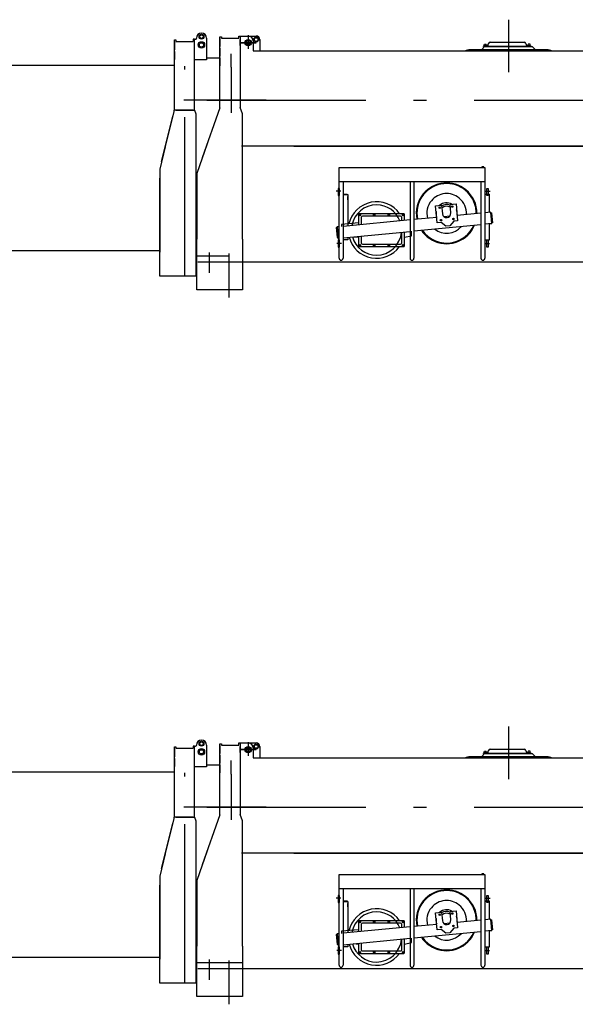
# Model space of a CAD drawing. Extents: x 5451 to 56925, y 6403 to 40956.
# Tile 4 of 10: x 41190 to 45124, y 11659 to 18623. Entities that reach past the tile are written whole.
import ezdxf

# ---------------------------------------------------------------- set-up
doc = ezdxf.new("R2010")
doc.units = 0
doc.header["$LTSCALE"] = 37.5
doc.linetypes.add('CENTER', pattern=[50.5, 30, -9, 2.5, -9])
for name, color, linetype in [('1', 7, 'CONTINUOUS'), ('11', 7, 'CONTINUOUS'), ('31', 7, 'CONTINUOUS'), ('611', 7, 'CONTINUOUS')]:
    doc.layers.add(name, color=color, linetype=linetype)

# ---------------------------------------------------------------- blocks, each defined once
blk = doc.blocks.new('*G9')
at = {"layer": '11', "color": 7, "linetype": 'CENTER'}
for p, q in [((44650, 13622.6), (44650, 13251.8)), ((42807.8, 13512.7), (42807.8, 13417.1)), ((42753.5, 13460), (42863.7, 13460)), ((42863.7, 13460), (42753.5, 13460)), ((42777.6, 13460), (42834.3, 13460)), ((42807.8, 13490.1), (42807.8, 13425)), ((42688, 13286.7), (42688, 13382)), ((42688, 13286.7), (42688, 12964.6)), ((42935.8, 13052.9), (42352.9, 13052.9)), ((42514.8, 13052.9), (56925.5, 13052.9)), ((42930.6, 13052.9), (43180.2, 13052.9)), ((43462.9, 12409.5), (43431, 12409.5)), ((44488.7, 12409.5), (44520.5, 12409.5)), ((43467.7, 12039.5), (43434.8, 12039.5)), ((44483.8, 12039.5), (44516.8, 12039.5)), ((42531, 11975), (42531, 11831.6)), ((42671, 11968.3), (42671, 11658.7))]:
    blk.add_line(p, q, dxfattribs=at)
at = {"layer": '11', "color": 7, "linetype": 'CONTINUOUS'}
for p, q in [((42606.6, 13471.9), (42606.6, 13501.3)), ((42606.6, 13501.3), (42618.6, 13501.3)), ((42606.6, 13501.3), (42618.6, 13501.3)), ((42606.6, 12999.4), (42606.6, 13501.3)), ((42606.6, 13488.6), (42606.6, 13432.6)), ((42618.6, 13501.3), (42618.6, 13491.9)), ((42618.6, 13491.9), (42740.6, 13491.9)), ((42627, 13491.9), (42740.6, 13491.9)), ((42740.6, 13506.9), (42750.6, 13506.9)), ((42740.6, 13506.9), (42750.6, 13506.9)), ((42740.6, 13491.9), (42740.6, 13506.9)), ((42749, 13506.9), (42759, 13506.9)), ((42749, 13506.9), (42759, 13506.9)), ((42750.6, 13506.9), (42750.6, 13471.9)), ((42750.6, 13506.9), (42864.4, 13506.9)), ((42750.6, 13506.9), (42750.6, 13001.7)), ((42759, 13507), (42809, 13507)), ((42844, 13472), (42844, 13401.9)), ((42889.4, 13481.9), (42889.4, 13401.9)), ((44506.4, 13442.7), (44509, 13453.9)), ((44521.6, 13463.9), (44761.6, 13463.9)), ((44774.3, 13453.9), (44776.9, 13442.7)), ((42606.6, 13420.6), (42606.6, 13364.6)), ((42844, 13401.9), (45736.6, 13401.9)), ((44350, 13406.9), (44368.7, 13411.9)), ((44350, 13401.9), (44350, 13406.9)), ((44950, 13401.9), (44350, 13401.9)), ((44368.7, 13411.9), (44461, 13411.9)), ((44461, 13411.9), (44481, 13431.9)), ((44461, 13411.9), (44839, 13411.9)), ((44472.6, 13434.9), (44492.1, 13434.9)), ((44472.6, 13431.9), (44472.6, 13434.9)), ((44472.6, 13434.9), (44810.6, 13434.9)), ((44810.6, 13431.9), (44472.6, 13431.9)), ((44496.6, 13438.9), (44476.6, 13438.9)), ((44476.6, 13438.9), (44476.6, 13436.9)), ((44476.6, 13436.9), (44496.6, 13436.9)), ((44476.6, 13436.9), (44496.6, 13436.9)), ((44476.6, 13434.9), (44476.6, 13436.9)), ((44496.6, 13434.9), (44476.6, 13434.9)), ((44481, 13431.9), (44819, 13431.9)), ((44492.1, 13434.9), (44496.6, 13434.9)), ((44496.6, 13436.9), (44496.6, 13438.9)), ((44496.6, 13436.9), (44496.6, 13434.9)), ((44786.6, 13436.9), (44786.6, 13438.9)), ((44786.6, 13438.9), (44806.6, 13438.9)), ((44806.6, 13436.9), (44786.6, 13436.9)), ((44806.6, 13436.9), (44786.6, 13436.9)), ((44786.6, 13436.9), (44786.6, 13434.9)), ((44786.6, 13434.9), (44806.6, 13434.9)), ((44786.6, 13434.9), (44791.1, 13434.9)), ((44791.1, 13434.9), (44810.6, 13434.9)), ((44806.6, 13438.9), (44806.6, 13436.9)), ((44806.6, 13434.9), (44806.6, 13436.9)), ((44810.6, 13434.9), (44810.6, 13431.9)), ((44819, 13431.9), (44839, 13411.9)), ((44839, 13411.9), (44931.3, 13411.9)), ((44931.3, 13411.9), (44950, 13406.9)), ((44950, 13406.9), (44950, 13401.9)), ((42606.6, 13352.9), (42606.6, 13296.8)), ((42606.7, 12999.4), (42482, 12644.5)), ((42608.8, 13005.9), (42608.8, 13005.9)), ((42608.8, 13005.9), (42608.8, 13005.9)), ((42608.8, 13005.9), (42608.8, 13005.9)), ((42768, 12955.9), (42750.6, 13001.7)), ((42768, 12955.9), (42750.6, 13001.7)), ((42768, 12836.8), (42768, 12955.9)), ((42768, 12836.8), (42768, 12955.9)), ((42768, 12540), (42768, 12836.8)), ((42517, 12744), (42443.6, 12535.1)), ((46480, 12726.9), (42759.6, 12726.9)), ((43131.6, 12726.9), (46480, 12726.9)), ((42768, 12540), (42768, 12651.4)), ((42443.6, 12535.1), (42443.6, 12069.6)), ((42768, 12529.9), (42768, 12540)), ((43451.4, 12476.5), (43451.4, 12576.1)), ((43451.4, 12573.1), (43451.4, 12576.1)), ((43451.4, 12576.1), (43465.4, 12576.1)), ((43465.4, 12576.1), (44483.4, 12576.1)), ((44462.3, 12581), (44462.3, 12576.5)), ((44462.3, 12576.5), (44476.6, 12576.5)), ((44462.9, 12576.1), (44462.9, 12576.5)), ((44475.9, 12576.1), (44462.9, 12576.1)), ((44475, 12581.8), (44463.8, 12581.8)), ((44465.3, 12581), (44465.3, 12576.5)), ((44473.5, 12581), (44473.5, 12576.5)), ((44475.9, 12576.5), (44475.9, 12576.1)), ((44476.6, 12576.5), (44476.6, 12581)), ((44483.4, 12576.1), (44483.4, 12573.1)), ((44483.4, 12573.1), (44483.4, 12476.5)), ((42768, 12069.6), (42768, 12529.9)), ((43451.4, 11935.4), (43451.4, 12526.1)), ((44483.4, 12476.5), (43451.4, 12476.5)), ((43479.4, 12476.5), (43479.4, 11935.4)), ((43953.4, 12476.5), (43953.4, 11935.4)), ((43981.4, 12476.5), (43981.4, 11935.4)), ((44455.4, 12476.5), (44455.4, 11935.4)), ((44483.4, 12526.1), (44483.4, 11935.4)), ((43454.8, 12429.1), (43444.8, 12429.1)), ((43444.8, 12429.1), (43444.8, 12379.1)), ((43454.8, 12379.1), (43454.8, 12429.1)), ((44496.8, 12379.1), (44496.8, 12429.1)), ((44496.8, 12429.1), (44506.8, 12429.1)), ((44506.8, 12429.1), (44506.8, 12379.1)), ((43444.8, 12379.1), (43454.8, 12379.1)), ((43479.4, 12389.5), (43509.5, 12389.5)), ((43509.5, 12385.5), (43479.4, 12385.5)), ((43479.6, 12385.5), (43512.4, 12385.5)), ((43509.5, 12389.5), (43509.5, 12385.5)), ((43512.4, 12385.5), (43512.4, 12164)), ((44483.4, 12389.5), (44513.5, 12389.5)), ((44516.4, 12385.5), (44483.4, 12385.5)), ((44513.5, 12385.5), (44483.4, 12385.5)), ((44506.8, 12379.1), (44496.8, 12379.1)), ((44513.5, 12389.5), (44513.5, 12385.5)), ((44516.4, 12259.7), (44516.4, 12385.5)), ((44134.6, 12305.7), (44177, 12309.8)), ((44146, 12186.3), (44134.6, 12305.7)), ((44177, 12309.8), (44182.6, 12250)), ((44236.7, 12315.5), (44279, 12319.5)), ((44242.4, 12255.7), (44236.7, 12315.5)), ((44279, 12319.5), (44290.4, 12200)), ((44525.4, 12260.6), (44483.4, 12256.6)), ((44525.4, 12260.6), (44516.4, 12259.7)), ((44533, 12181), (44525.4, 12260.6)), ((44532.6, 12185.3), (44525.8, 12256.6)), ((44525.8, 12256.6), (44529.8, 12256.6)), ((44529.8, 12256.6), (44536.6, 12185.3)), ((43953.4, 12206.1), (43479.4, 12160.9)), ((43592.4, 12243.8), (43597.4, 12246.7)), ((43592.4, 12238), (43592.4, 12243.8)), ((43597.4, 12235.1), (43592.4, 12238)), ((43597.4, 12246.7), (43602.4, 12243.8)), ((43602.4, 12238), (43597.4, 12235.1)), ((43602.4, 12243.8), (43602.4, 12238)), ((43606.4, 12221.9), (43606.4, 12173)), ((43886.4, 12231.9), (43616.4, 12231.9)), ((43695.1, 12243.8), (43700.1, 12246.7)), ((43695.1, 12243.8), (43700.1, 12246.7)), ((43695.1, 12238), (43695.1, 12243.8)), ((43695.1, 12238), (43695.1, 12243.8)), ((43700.1, 12235.1), (43695.1, 12238)), ((43700.1, 12235.1), (43695.1, 12238)), ((43700.1, 12246.7), (43705.1, 12243.8)), ((43700.1, 12246.7), (43705.1, 12243.8)), ((43705.1, 12238), (43700.1, 12235.1)), ((43705.1, 12238), (43700.1, 12235.1)), ((43705.1, 12243.8), (43705.1, 12238)), ((43705.1, 12243.8), (43705.1, 12238)), ((43797.7, 12243.8), (43802.7, 12246.7)), ((43797.7, 12243.8), (43802.7, 12246.7)), ((43797.7, 12238), (43797.7, 12243.8)), ((43797.7, 12238), (43797.7, 12243.8)), ((43802.7, 12235.1), (43797.7, 12238)), ((43802.7, 12235.1), (43797.7, 12238)), ((43802.7, 12246.7), (43807.7, 12243.8)), ((43802.7, 12246.7), (43807.7, 12243.8)), ((43807.7, 12238), (43802.7, 12235.1)), ((43807.7, 12238), (43802.7, 12235.1)), ((43807.7, 12243.8), (43807.7, 12238)), ((43807.7, 12243.8), (43807.7, 12238)), ((43896.4, 12200.6), (43896.4, 12221.9)), ((43900.4, 12243.8), (43905.4, 12246.7)), ((43900.4, 12238), (43900.4, 12243.8)), ((43905.4, 12235.1), (43900.4, 12238)), ((43905.4, 12246.7), (43910.4, 12243.8)), ((43910.4, 12238), (43905.4, 12235.1)), ((43910.4, 12243.8), (43910.4, 12238)), ((44142.4, 12224.1), (43981.4, 12208.7)), ((44173.4, 12188.9), (44146, 12186.3)), ((44206.1, 12161.9), (44173.4, 12188.9)), ((44234.9, 12232.9), (44194.3, 12229)), ((44263, 12197.4), (44236, 12164.7)), ((44290.4, 12200), (44263, 12197.4)), ((44455.4, 12253.9), (44286.8, 12237.8)), ((43433.6, 12152.5), (43437.2, 12156.8)), ((43437.6, 12152.9), (43433.6, 12152.5)), ((43440.4, 12081.2), (43433.6, 12152.5)), ((43433.6, 12152.5), (43437.6, 12152.5)), ((43451.4, 12158.2), (43437.2, 12156.8)), ((43437.2, 12156.8), (43444.8, 12077.2)), ((43437.2, 12156.8), (43437.6, 12152.9)), ((43588.4, 12184.9), (43469.4, 12174.9)), ((43469.4, 12174.9), (43469.4, 12159.9)), ((43479.4, 12080.5), (43953.4, 12125.7)), ((43896.4, 12045.9), (43896.4, 12120.3)), ((43981.4, 12128.4), (44455.4, 12173.6)), ((44236, 12164.7), (44206.1, 12161.9)), ((44533, 12181), (44483.4, 12176.2)), ((44516.4, 12179.4), (44533, 12181)), ((44516.4, 12065.1), (44516.4, 12179.4)), ((44536.6, 12185.3), (44532.6, 12185.3)), ((42443.6, 11712.9), (42443.6, 12069.6)), ((42768, 12069.6), (42768, 11712.9)), ((43444.4, 12081.2), (43440.4, 12081.2)), ((43444.8, 12077.2), (43440.4, 12080.8)), ((43440.4, 12080.8), (43444.4, 12080.8)), ((43444.4, 12080.8), (43444.8, 12077.2)), ((43444.8, 12077.2), (43451.4, 12077.2)), ((43454.8, 12064.5), (43444.8, 12064.5)), ((43444.8, 12064.5), (43444.8, 12014.5)), ((43454.8, 12014.5), (43454.8, 12064.5)), ((43512.4, 12065.1), (43479.4, 12065.1)), ((43512.4, 12083.7), (43512.4, 12065.1)), ((43555, 12087.7), (43588.4, 12084.9)), ((43606.4, 12092.6), (43606.4, 12045.9)), ((44483.4, 12065.1), (44516.4, 12065.1)), ((44496.8, 12014.5), (44496.8, 12064.5)), ((44496.8, 12064.5), (44506.8, 12064.5)), ((44506.8, 12064.5), (44506.8, 12014.5)), ((43444.8, 12014.5), (43454.8, 12014.5)), ((43592.4, 12029.8), (43597.4, 12032.7)), ((43592.4, 12024), (43592.4, 12029.8)), ((43597.4, 12021.1), (43592.4, 12024)), ((43597.4, 12032.7), (43602.4, 12029.8)), ((43602.4, 12024), (43597.4, 12021.1)), ((43602.4, 12029.8), (43602.4, 12024)), ((43616.4, 12035.9), (43886.4, 12035.9)), ((43695.1, 12029.8), (43700.1, 12032.7)), ((43695.1, 12024), (43695.1, 12029.8)), ((43700.1, 12021.1), (43695.1, 12024)), ((43700.1, 12032.7), (43705.1, 12029.8)), ((43705.1, 12024), (43700.1, 12021.1)), ((43705.1, 12029.8), (43705.1, 12024)), ((43797.7, 12029.8), (43802.7, 12032.7)), ((43797.7, 12024), (43797.7, 12029.8)), ((43802.7, 12021.1), (43797.7, 12024)), ((43802.7, 12032.7), (43807.7, 12029.8)), ((43807.7, 12024), (43802.7, 12021.1)), ((43807.7, 12029.8), (43807.7, 12024)), ((43900.4, 12029.8), (43905.4, 12032.7)), ((43900.4, 12024), (43900.4, 12029.8)), ((43905.4, 12021.1), (43900.4, 12024)), ((43905.4, 12032.7), (43910.4, 12029.8)), ((43910.4, 12024), (43905.4, 12021.1)), ((43910.4, 12029.8), (43910.4, 12024)), ((44506.8, 12014.5), (44496.8, 12014.5)), ((42452, 11910.9), (43121.6, 11910.9)), ((43121.6, 11910.9), (46103, 11910.9)), ((42759.6, 11712.9), (42443.6, 11712.9)), ((42768, 11712.9), (42452, 11712.9))]:
    blk.add_line(p, q, dxfattribs=at)
for centre, radius in [((42807.8, 13460), 22.5), ((42807.8, 13460), 15), ((42864.4, 13481.9), 17.5), ((42864.4, 13481.9), 12.7), ((44164.3, 12292.7), 5.22), ((44164.3, 12292.7), 4), ((44252.3, 12301.1), 5.22), ((44252.3, 12301.1), 4), ((43597.4, 12240.9), 5), ((43700.1, 12240.9), 5), ((43700.1, 12240.9), 5), ((43802.7, 12240.9), 5), ((43802.7, 12240.9), 5), ((43905.4, 12240.9), 5), ((44172.7, 12204.7), 5.22), ((44172.7, 12204.7), 4), ((44260.7, 12213.1), 5.22), ((44260.7, 12213.1), 4), ((43597.4, 12026.9), 5), ((43700.1, 12026.9), 5), ((43802.7, 12026.9), 5), ((43905.4, 12026.9), 5)]:
    blk.add_circle(centre, radius, dxfattribs=at)
for centre, radius, start, end in [((42809, 13472), 35, 0, 90), ((42864.4, 13481.9), 25, 0, 90.01225), ((44496.6, 13444.9), 10, -90, -13.09637), ((44521.6, 13450.9), 13, 90, 166.96051), ((44761.6, 13450.9), 13, 13.05919, 89.98354), ((44786.6, 13444.9), 10, -166.96245, -89.99966), ((44463.8, 12579.9), 1.88, 35.83647, 144.08989), ((44469.4, 12570.5), 11.3, 68.60976, 111.40665), ((44475, 12579.9), 1.88, 35.93926, 143.98723), ((44212.5, 12252.9), 210, 101.27003, -168.73152), ((44212.5, 12252.9), 210, 11.27254, 101.27229), ((44212.5, 12252.9), 140, 140.44547, -165.50989), ((44212.5, 12252.9), 140, 50.44566, 140.44653), ((44212.5, 12252.9), 140, -3.60208, 50.44717), ((43716.4, 12134.9), 177.5, 90, 169.64287), ((43716.4, 12134.9), 177.5, 21.25287, 90.00375), ((44212.5, 12252.9), 62.5, 66.76068, 124.14032), ((44212.5, 12252.9), 50, 58.57889, 132.32352), ((44202, 12250.8), 220.7, 0, 11.27043), ((43616.4, 12221.9), 10, 90, -179.97375), ((43886.4, 12221.9), 10, 0, 90.00874), ((44212.5, 12252.9), 30, -174.55373, 5.3761), ((43716.4, 12134.9), 177.5, -90, -4.82648), ((44212.5, 12252.9), 210, -145.4908, -78.72641), ((44212.5, 12252.9), 140, -127.77834, -41.32697), ((44212.5, 12252.9), 210, -78.72888, -23.62085), ((43716.4, 12134.9), 177.5, -164.28044, -90.00058), ((43616.4, 12045.9), 10, 180, -89.92566), ((43886.4, 12045.9), 10, -90, 0.02625), ((43465.4, 11935.4), 14, 180, 0), ((43967.4, 11935.4), 14, 180, 0), ((44469.4, 11935.4), 14, 180, 0)]:
    blk.add_arc(centre, radius, start, end, dxfattribs=at)
at = {"layer": '31', "color": 7, "linetype": 'CONTINUOUS'}
for p, q in [((43588.4, 12244.9), (43588.4, 12171.3)), ((43909.4, 12249.9), (43593.4, 12249.9)), ((43914.4, 12202.3), (43914.4, 12244.9)), ((43914.4, 12022.9), (43914.4, 12122)), ((43963.4, 12094.9), (43963.4, 12126.6)), ((43588.4, 12090.9), (43588.4, 12022.9)), ((43914.4, 12084.9), (43963.4, 12094.9)), ((43593.4, 12017.9), (43909.4, 12017.9))]:
    blk.add_line(p, q, dxfattribs=at)
for centre, radius, start, end in [((44212.5, 12252.9), 215, 50.44693, 140.44752), ((44212.5, 12252.9), 215, -0.42941, 50.4451), ((43716.4, 12134.9), 200, 35.10038, 167.18324), ((44212.5, 12252.9), 215, 140.44447, -168.67816), ((44212.5, 12252.9), 75, 58.58005, 132.31474), ((44212.6, 12252.9), 75, 170.60773, -159.70938), ((44212.5, 12252.9), 75, -9.40985, 20.29395), ((43593.4, 12244.9), 5, 90, -179.965), ((43909.4, 12244.9), 5, 0, 89.89512), ((44212.5, 12252.8), 215, -146.22853, -129.55173), ((44212.6, 12252.8), 214.9, -39.55762, -22.87769), ((43716.4, 12134.9), 200, -165.44632, -35.80286), ((44212.5, 12252.9), 215, -129.55273, -39.55273), ((43593.4, 12022.9), 5, 180, -89.88629), ((43909.4, 12022.9), 5, -90, -0.02621)]:
    blk.add_arc(centre, radius, start, end, dxfattribs=at)
at = {"layer": '611', "color": 7, "linetype": 'CONTINUOUS'}
for p, q in [((42750.6, 13439.3), (42750.6, 13482)), ((44478.6, 13438.9), (44478.6, 13447.9)), ((44479.6, 13448.9), (44493.6, 13448.9)), ((44494.6, 13447.9), (44494.6, 13438.9)), ((44788.6, 13447.9), (44788.6, 13438.9)), ((44803.6, 13448.9), (44789.6, 13448.9)), ((44804.6, 13438.9), (44804.6, 13447.9)), ((44494.6, 13438.9), (44478.6, 13438.9)), ((44788.6, 13438.9), (44804.6, 13438.9)), ((43512.9, 12371.4), (43512.4, 12371.4)), ((43512.4, 12349.1), (43512.9, 12349.1)), ((43512.9, 12349.1), (43512.9, 12371.4)), ((44516.4, 12349.1), (44516.9, 12349.1)), ((44516.9, 12349.1), (44516.9, 12371.4)), ((44516.9, 12371.4), (44516.9, 12371.4)), ((44516.4, 12078.7), (44516.9, 12078.7)), ((44516.9, 12078.7), (44516.9, 12101)), ((44516.9, 12101), (44516.9, 12101))]:
    blk.add_line(p, q, dxfattribs=at)
blk.add_arc((44803.6, 13447.9), 1, 0, 90.04367, dxfattribs=at)
blk = doc.blocks.new('*G18')
at = {"layer": '11', "color": 7, "linetype": 'CENTER'}
for p, q in [((44650, 18622.6), (44650, 18251.8)), ((42753.5, 18460), (42863.7, 18460)), ((42863.7, 18460), (42753.5, 18460)), ((42777.6, 18460), (42834.3, 18460)), ((42807.8, 18512.7), (42807.8, 18417.1)), ((42807.8, 18490.1), (42807.8, 18425)), ((42688, 18286.7), (42688, 18382)), ((42688, 18286.7), (42688, 17964.6)), ((42935.8, 18052.9), (42352.9, 18052.9)), ((42514.8, 18052.9), (56925.5, 18052.9)), ((42930.6, 18052.9), (43180.2, 18052.9)), ((43462.9, 17409.5), (43431, 17409.5)), ((44488.7, 17409.5), (44520.5, 17409.5)), ((43467.7, 17039.5), (43434.8, 17039.5)), ((44483.8, 17039.5), (44516.8, 17039.5)), ((42531, 16975), (42531, 16831.6)), ((42671, 16968.3), (42671, 16658.7))]:
    blk.add_line(p, q, dxfattribs=at)
at = {"layer": '11', "color": 7, "linetype": 'CONTINUOUS'}
for p, q in [((42606.6, 18471.9), (42606.6, 18501.3)), ((42606.6, 18501.3), (42618.6, 18501.3)), ((42606.6, 18501.3), (42618.6, 18501.3)), ((42606.6, 17999.4), (42606.6, 18501.3)), ((42606.6, 18488.6), (42606.6, 18432.6)), ((42618.6, 18501.3), (42618.6, 18491.9)), ((42618.6, 18491.9), (42740.6, 18491.9)), ((42627, 18491.9), (42740.6, 18491.9)), ((42740.6, 18506.9), (42750.6, 18506.9)), ((42740.6, 18506.9), (42750.6, 18506.9)), ((42740.6, 18491.9), (42740.6, 18506.9)), ((42749, 18506.9), (42759, 18506.9)), ((42749, 18506.9), (42759, 18506.9)), ((42750.6, 18506.9), (42750.6, 18471.9)), ((42750.6, 18506.9), (42864.4, 18506.9)), ((42750.6, 18506.9), (42750.6, 18001.7)), ((42759, 18507), (42809, 18507)), ((42844, 18472), (42844, 18401.9)), ((42889.4, 18481.9), (42889.4, 18401.9)), ((44521.6, 18463.9), (44761.6, 18463.9)), ((42606.6, 18420.6), (42606.6, 18364.6)), ((42844, 18401.9), (45736.6, 18401.9)), ((44350, 18406.9), (44368.7, 18411.9)), ((44350, 18401.9), (44350, 18406.9)), ((44950, 18401.9), (44350, 18401.9)), ((44368.7, 18411.9), (44461, 18411.9)), ((44461, 18411.9), (44481, 18431.9)), ((44461, 18411.9), (44839, 18411.9)), ((44472.6, 18434.9), (44492.1, 18434.9)), ((44472.6, 18431.9), (44472.6, 18434.9)), ((44472.6, 18434.9), (44810.6, 18434.9)), ((44810.6, 18431.9), (44472.6, 18431.9)), ((44496.6, 18438.9), (44476.6, 18438.9)), ((44476.6, 18438.9), (44476.6, 18436.9)), ((44476.6, 18436.9), (44496.6, 18436.9)), ((44476.6, 18436.9), (44496.6, 18436.9)), ((44476.6, 18434.9), (44476.6, 18436.9)), ((44496.6, 18434.9), (44476.6, 18434.9)), ((44481, 18431.9), (44819, 18431.9)), ((44492.1, 18434.9), (44496.6, 18434.9)), ((44496.6, 18436.9), (44496.6, 18438.9)), ((44496.6, 18436.9), (44496.6, 18434.9)), ((44506.4, 18442.7), (44509, 18453.9)), ((44774.3, 18453.9), (44776.9, 18442.7)), ((44786.6, 18436.9), (44786.6, 18438.9)), ((44786.6, 18438.9), (44806.6, 18438.9)), ((44806.6, 18436.9), (44786.6, 18436.9)), ((44806.6, 18436.9), (44786.6, 18436.9)), ((44786.6, 18436.9), (44786.6, 18434.9)), ((44786.6, 18434.9), (44806.6, 18434.9)), ((44786.6, 18434.9), (44791.1, 18434.9)), ((44791.1, 18434.9), (44810.6, 18434.9)), ((44806.6, 18438.9), (44806.6, 18436.9)), ((44806.6, 18434.9), (44806.6, 18436.9)), ((44810.6, 18434.9), (44810.6, 18431.9)), ((44819, 18431.9), (44839, 18411.9)), ((44839, 18411.9), (44931.3, 18411.9)), ((44931.3, 18411.9), (44950, 18406.9)), ((44950, 18406.9), (44950, 18401.9)), ((42606.6, 18352.9), (42606.6, 18296.8)), ((42606.7, 17999.4), (42482, 17644.5)), ((42608.8, 18005.9), (42608.8, 18005.9)), ((42608.8, 18005.9), (42608.8, 18005.9)), ((42608.8, 18005.9), (42608.8, 18005.9)), ((42768, 17955.9), (42750.6, 18001.7)), ((42768, 17955.9), (42750.6, 18001.7)), ((42768, 17836.8), (42768, 17955.9)), ((42768, 17836.8), (42768, 17955.9)), ((42768, 17540), (42768, 17836.8)), ((42517, 17744), (42443.6, 17535.1)), ((46480, 17726.9), (42759.6, 17726.9)), ((43131.6, 17726.9), (46480, 17726.9)), ((42768, 17540), (42768, 17651.4)), ((43451.4, 17476.5), (43451.4, 17576.1)), ((43451.4, 17573.1), (43451.4, 17576.1)), ((43451.4, 17576.1), (43465.4, 17576.1)), ((43465.4, 17576.1), (44483.4, 17576.1)), ((44462.3, 17581), (44462.3, 17576.5)), ((44462.3, 17576.5), (44476.6, 17576.5)), ((44462.9, 17576.1), (44462.9, 17576.5)), ((44475.9, 17576.1), (44462.9, 17576.1)), ((44475, 17581.8), (44463.8, 17581.8)), ((44465.3, 17581), (44465.3, 17576.5)), ((44473.5, 17581), (44473.5, 17576.5)), ((44475.9, 17576.5), (44475.9, 17576.1)), ((44476.6, 17576.5), (44476.6, 17581)), ((44483.4, 17576.1), (44483.4, 17573.1)), ((44483.4, 17573.1), (44483.4, 17476.5)), ((42443.6, 17535.1), (42443.6, 17069.6)), ((42768, 17529.9), (42768, 17540)), ((42768, 17069.6), (42768, 17529.9)), ((43451.4, 16935.4), (43451.4, 17526.1)), ((44483.4, 17526.1), (44483.4, 16935.4)), ((43454.8, 17429.1), (43444.8, 17429.1)), ((43444.8, 17429.1), (43444.8, 17379.1)), ((44483.4, 17476.5), (43451.4, 17476.5)), ((43454.8, 17379.1), (43454.8, 17429.1)), ((43479.4, 17476.5), (43479.4, 16935.4)), ((43953.4, 17476.5), (43953.4, 16935.4)), ((43981.4, 17476.5), (43981.4, 16935.4)), ((44455.4, 17476.5), (44455.4, 16935.4)), ((44496.8, 17379.1), (44496.8, 17429.1)), ((44496.8, 17429.1), (44506.8, 17429.1)), ((44506.8, 17429.1), (44506.8, 17379.1)), ((43444.8, 17379.1), (43454.8, 17379.1)), ((43479.4, 17389.5), (43509.5, 17389.5)), ((43509.5, 17385.5), (43479.4, 17385.5)), ((43479.6, 17385.5), (43512.4, 17385.5)), ((43509.5, 17389.5), (43509.5, 17385.5)), ((43512.4, 17385.5), (43512.4, 17164)), ((44483.4, 17389.5), (44513.5, 17389.5)), ((44516.4, 17385.5), (44483.4, 17385.5)), ((44513.5, 17385.5), (44483.4, 17385.5)), ((44506.8, 17379.1), (44496.8, 17379.1)), ((44513.5, 17389.5), (44513.5, 17385.5)), ((44516.4, 17259.7), (44516.4, 17385.5)), ((44134.6, 17305.7), (44177, 17309.8)), ((44146, 17186.3), (44134.6, 17305.7)), ((44177, 17309.8), (44182.6, 17250)), ((44236.7, 17315.5), (44279, 17319.5)), ((44242.4, 17255.7), (44236.7, 17315.5)), ((44279, 17319.5), (44290.4, 17200)), ((43953.4, 17206.1), (43479.4, 17160.9)), ((43592.4, 17243.8), (43597.4, 17246.7)), ((43592.4, 17238), (43592.4, 17243.8)), ((43597.4, 17235.1), (43592.4, 17238)), ((43597.4, 17246.7), (43602.4, 17243.8)), ((43602.4, 17238), (43597.4, 17235.1)), ((43602.4, 17243.8), (43602.4, 17238)), ((43606.4, 17221.9), (43606.4, 17173)), ((43886.4, 17231.9), (43616.4, 17231.9)), ((43695.1, 17243.8), (43700.1, 17246.7)), ((43695.1, 17243.8), (43700.1, 17246.7)), ((43695.1, 17238), (43695.1, 17243.8)), ((43695.1, 17238), (43695.1, 17243.8)), ((43700.1, 17235.1), (43695.1, 17238)), ((43700.1, 17235.1), (43695.1, 17238)), ((43700.1, 17246.7), (43705.1, 17243.8)), ((43700.1, 17246.7), (43705.1, 17243.8)), ((43705.1, 17238), (43700.1, 17235.1)), ((43705.1, 17238), (43700.1, 17235.1)), ((43705.1, 17243.8), (43705.1, 17238)), ((43705.1, 17243.8), (43705.1, 17238)), ((43797.7, 17243.8), (43802.7, 17246.7)), ((43797.7, 17243.8), (43802.7, 17246.7)), ((43797.7, 17238), (43797.7, 17243.8)), ((43797.7, 17238), (43797.7, 17243.8)), ((43802.7, 17235.1), (43797.7, 17238)), ((43802.7, 17235.1), (43797.7, 17238)), ((43802.7, 17246.7), (43807.7, 17243.8)), ((43802.7, 17246.7), (43807.7, 17243.8)), ((43807.7, 17238), (43802.7, 17235.1)), ((43807.7, 17238), (43802.7, 17235.1)), ((43807.7, 17243.8), (43807.7, 17238)), ((43807.7, 17243.8), (43807.7, 17238)), ((43896.4, 17200.6), (43896.4, 17221.9)), ((43900.4, 17243.8), (43905.4, 17246.7)), ((43900.4, 17238), (43900.4, 17243.8)), ((43905.4, 17235.1), (43900.4, 17238)), ((43905.4, 17246.7), (43910.4, 17243.8)), ((43910.4, 17238), (43905.4, 17235.1)), ((43910.4, 17243.8), (43910.4, 17238)), ((44142.4, 17224.1), (43981.4, 17208.7)), ((44234.9, 17232.9), (44194.3, 17229)), ((44455.4, 17253.9), (44286.8, 17237.8)), ((44525.4, 17260.6), (44483.4, 17256.6)), ((44525.4, 17260.6), (44516.4, 17259.7)), ((44533, 17181), (44525.4, 17260.6)), ((44532.6, 17185.3), (44525.8, 17256.6)), ((44525.8, 17256.6), (44529.8, 17256.6)), ((44529.8, 17256.6), (44536.6, 17185.3)), ((43433.6, 17152.5), (43437.2, 17156.8)), ((43437.6, 17152.9), (43433.6, 17152.5)), ((43440.4, 17081.2), (43433.6, 17152.5)), ((43433.6, 17152.5), (43437.6, 17152.5)), ((43451.4, 17158.2), (43437.2, 17156.8)), ((43437.2, 17156.8), (43444.8, 17077.2)), ((43437.2, 17156.8), (43437.6, 17152.9)), ((43588.4, 17184.9), (43469.4, 17174.9)), ((43469.4, 17174.9), (43469.4, 17159.9)), ((43981.4, 17128.4), (44455.4, 17173.6)), ((44173.4, 17188.9), (44146, 17186.3)), ((44206.1, 17161.9), (44173.4, 17188.9)), ((44236, 17164.7), (44206.1, 17161.9)), ((44263, 17197.4), (44236, 17164.7)), ((44290.4, 17200), (44263, 17197.4)), ((44533, 17181), (44483.4, 17176.2)), ((44516.4, 17179.4), (44533, 17181)), ((44516.4, 17065.1), (44516.4, 17179.4)), ((44536.6, 17185.3), (44532.6, 17185.3)), ((42443.6, 16712.9), (42443.6, 17069.6)), ((42768, 17069.6), (42768, 16712.9)), ((43444.4, 17081.2), (43440.4, 17081.2)), ((43444.8, 17077.2), (43440.4, 17080.8)), ((43440.4, 17080.8), (43444.4, 17080.8)), ((43444.4, 17080.8), (43444.8, 17077.2)), ((43444.8, 17077.2), (43451.4, 17077.2)), ((43454.8, 17064.5), (43444.8, 17064.5)), ((43444.8, 17064.5), (43444.8, 17014.5)), ((43454.8, 17014.5), (43454.8, 17064.5)), ((43479.4, 17080.5), (43953.4, 17125.7)), ((43512.4, 17065.1), (43479.4, 17065.1)), ((43512.4, 17083.7), (43512.4, 17065.1)), ((43555, 17087.7), (43588.4, 17084.9)), ((43606.4, 17092.6), (43606.4, 17045.9)), ((43896.4, 17045.9), (43896.4, 17120.3)), ((44483.4, 17065.1), (44516.4, 17065.1)), ((44496.8, 17014.5), (44496.8, 17064.5)), ((44496.8, 17064.5), (44506.8, 17064.5)), ((44506.8, 17064.5), (44506.8, 17014.5)), ((43444.8, 17014.5), (43454.8, 17014.5)), ((43592.4, 17029.8), (43597.4, 17032.7)), ((43592.4, 17024), (43592.4, 17029.8)), ((43597.4, 17021.1), (43592.4, 17024)), ((43597.4, 17032.7), (43602.4, 17029.8)), ((43602.4, 17024), (43597.4, 17021.1)), ((43602.4, 17029.8), (43602.4, 17024)), ((43616.4, 17035.9), (43886.4, 17035.9)), ((43695.1, 17029.8), (43700.1, 17032.7)), ((43695.1, 17024), (43695.1, 17029.8)), ((43700.1, 17021.1), (43695.1, 17024)), ((43700.1, 17032.7), (43705.1, 17029.8)), ((43705.1, 17024), (43700.1, 17021.1)), ((43705.1, 17029.8), (43705.1, 17024)), ((43797.7, 17029.8), (43802.7, 17032.7)), ((43797.7, 17024), (43797.7, 17029.8)), ((43802.7, 17021.1), (43797.7, 17024)), ((43802.7, 17032.7), (43807.7, 17029.8)), ((43807.7, 17024), (43802.7, 17021.1)), ((43807.7, 17029.8), (43807.7, 17024)), ((43900.4, 17029.8), (43905.4, 17032.7)), ((43900.4, 17024), (43900.4, 17029.8)), ((43905.4, 17021.1), (43900.4, 17024)), ((43905.4, 17032.7), (43910.4, 17029.8)), ((43910.4, 17024), (43905.4, 17021.1)), ((43910.4, 17029.8), (43910.4, 17024)), ((44506.8, 17014.5), (44496.8, 17014.5)), ((42452, 16910.9), (43121.6, 16910.9)), ((43121.6, 16910.9), (46103, 16910.9)), ((42759.6, 16712.9), (42443.6, 16712.9)), ((42768, 16712.9), (42452, 16712.9))]:
    blk.add_line(p, q, dxfattribs=at)
for centre, radius in [((42807.8, 18460), 22.5), ((42807.8, 18460), 15), ((42864.4, 18481.9), 17.5), ((42864.4, 18481.9), 12.7), ((44164.3, 17292.7), 5.22), ((44164.3, 17292.7), 4), ((44252.3, 17301.1), 5.22), ((44252.3, 17301.1), 4), ((43597.4, 17240.9), 5), ((43700.1, 17240.9), 5), ((43700.1, 17240.9), 5), ((43802.7, 17240.9), 5), ((43802.7, 17240.9), 5), ((43905.4, 17240.9), 5), ((44172.7, 17204.7), 5.22), ((44172.7, 17204.7), 4), ((44260.7, 17213.1), 5.22), ((44260.7, 17213.1), 4), ((43597.4, 17026.9), 5), ((43700.1, 17026.9), 5), ((43802.7, 17026.9), 5), ((43905.4, 17026.9), 5)]:
    blk.add_circle(centre, radius, dxfattribs=at)
for centre, radius, start, end in [((42809, 18472), 35, 0, 90), ((42864.4, 18481.9), 25, 0, 90.01225), ((44521.6, 18450.9), 13, 90, 166.96051), ((44761.6, 18450.9), 13, 13.05919, 89.98354), ((44496.6, 18444.9), 10, -90, -13.09637), ((44786.6, 18444.9), 10, -166.96245, -89.99966), ((44463.8, 17579.9), 1.88, 35.83647, 144.08989), ((44469.4, 17570.5), 11.3, 68.60976, 111.40665), ((44475, 17579.9), 1.88, 35.93926, 143.98723), ((44212.5, 17252.9), 210, 101.27003, -168.73152), ((44212.5, 17252.9), 210, 11.27254, 101.27229), ((44212.5, 17252.9), 140, 140.44547, -165.50989), ((44212.5, 17252.9), 140, 50.44566, 140.44653), ((44212.5, 17252.9), 140, -3.60208, 50.44717), ((43716.4, 17134.9), 177.5, 90, 169.64287), ((43716.4, 17134.9), 177.5, 21.25287, 90.00375), ((44212.5, 17252.9), 62.5, 66.76068, 124.14032), ((44212.5, 17252.9), 50, 58.57889, 132.32352), ((44202, 17250.8), 220.7, 0, 11.27043), ((43616.4, 17221.9), 10, 90, -179.97375), ((43886.4, 17221.9), 10, 0, 90.00874), ((44212.5, 17252.9), 30, -174.55373, 5.3761), ((44212.5, 17252.9), 210, -145.4908, -78.72641), ((44212.5, 17252.9), 140, -127.77834, -41.32697), ((44212.5, 17252.9), 210, -78.72888, -23.62085), ((43716.4, 17134.9), 177.5, -164.28044, -90.00058), ((43716.4, 17134.9), 177.5, -90, -4.82648), ((43616.4, 17045.9), 10, 180, -89.92566), ((43886.4, 17045.9), 10, -90, 0.02625), ((43465.4, 16935.4), 14, 180, 0), ((43967.4, 16935.4), 14, 180, 0), ((44469.4, 16935.4), 14, 180, 0)]:
    blk.add_arc(centre, radius, start, end, dxfattribs=at)
at = {"layer": '31', "color": 7, "linetype": 'CONTINUOUS'}
for p, q in [((43588.4, 17244.9), (43588.4, 17171.3)), ((43909.4, 17249.9), (43593.4, 17249.9)), ((43914.4, 17202.3), (43914.4, 17244.9)), ((43588.4, 17090.9), (43588.4, 17022.9)), ((43914.4, 17022.9), (43914.4, 17122)), ((43914.4, 17084.9), (43963.4, 17094.9)), ((43963.4, 17094.9), (43963.4, 17126.6)), ((43593.4, 17017.9), (43909.4, 17017.9))]:
    blk.add_line(p, q, dxfattribs=at)
for centre, radius, start, end in [((44212.5, 17252.9), 215, 50.44693, 140.44752), ((44212.5, 17252.9), 215, -0.42941, 50.4451), ((44212.5, 17252.9), 215, 140.44447, -168.67816), ((43716.4, 17134.9), 200, 35.10038, 167.18324), ((44212.5, 17252.9), 75, 58.58005, 132.31474), ((44212.5, 17252.9), 75, -9.40985, 20.29395), ((43593.4, 17244.9), 5, 90, -179.965), ((43909.4, 17244.9), 5, 0, 89.89512), ((44212.6, 17252.9), 75, 170.60773, -159.70938), ((44212.5, 17252.8), 215, -146.22853, -129.55173), ((44212.6, 17252.8), 214.9, -39.55762, -22.87769), ((43716.4, 17134.9), 200, -165.44632, -35.80286), ((44212.5, 17252.9), 215, -129.55273, -39.55273), ((43593.4, 17022.9), 5, 180, -89.88629), ((43909.4, 17022.9), 5, -90, -0.02621)]:
    blk.add_arc(centre, radius, start, end, dxfattribs=at)
at = {"layer": '611', "color": 7, "linetype": 'CONTINUOUS'}
for p, q in [((42750.6, 18439.3), (42750.6, 18482)), ((44478.6, 18438.9), (44478.6, 18447.9)), ((44494.6, 18438.9), (44478.6, 18438.9)), ((44479.6, 18448.9), (44493.6, 18448.9)), ((44494.6, 18447.9), (44494.6, 18438.9)), ((44788.6, 18447.9), (44788.6, 18438.9)), ((44788.6, 18438.9), (44804.6, 18438.9)), ((44803.6, 18448.9), (44789.6, 18448.9)), ((44804.6, 18438.9), (44804.6, 18447.9)), ((43512.9, 17371.4), (43512.4, 17371.4)), ((43512.4, 17349.1), (43512.9, 17349.1)), ((43512.9, 17349.1), (43512.9, 17371.4)), ((44516.4, 17349.1), (44516.9, 17349.1)), ((44516.9, 17349.1), (44516.9, 17371.4)), ((44516.9, 17371.4), (44516.9, 17371.4)), ((44516.4, 17078.7), (44516.9, 17078.7)), ((44516.9, 17078.7), (44516.9, 17101)), ((44516.9, 17101), (44516.9, 17101))]:
    blk.add_line(p, q, dxfattribs=at)
blk.add_arc((44803.6, 18447.9), 1, 0, 90.04367, dxfattribs=at)
blk = doc.blocks.new('*G54')
at = {"layer": '1', "color": 7, "linetype": 'CONTINUOUS'}
blk.add_line((42180, 11988.9), (32165.8, 11988.9), dxfattribs=at)
at = {"layer": '11', "color": 7, "linetype": 'CONTINUOUS'}
blk.add_line((32157.5, 13301.9), (42285, 13301.9), dxfattribs=at)
blk = doc.blocks.new('*G55')
at = {"layer": '1', "color": 7, "linetype": 'CONTINUOUS'}
blk.add_line((42180, 16988.9), (32165.8, 16988.9), dxfattribs=at)
at = {"layer": '11', "color": 7, "linetype": 'CONTINUOUS'}
blk.add_line((32157.5, 18301.9), (42285, 18301.9), dxfattribs=at)
blk = doc.blocks.new('*G69')
at = {"layer": '1', "color": 7, "linetype": 'CONTINUOUS'}
for p, q in [((42512.9, 13351.9), (42606.6, 13351.9)), ((42768, 11950.9), (42437, 11950.9))]:
    blk.add_line(p, q, dxfattribs=at)
at = {"layer": '11', "color": 7, "linetype": 'CONTINUOUS'}
for p, q in [((42286, 13479.4), (42296, 13479.4)), ((42286, 12982.4), (42286, 13479.4)), ((42286, 13465.5), (42286, 13409.5)), ((42296, 13479.4), (42296, 13469.4)), ((42296, 13469.4), (42418, 13469.4)), ((42428, 13484.4), (42418, 13484.4)), ((42418, 13484.4), (42418, 13469.4)), ((42428, 12982.4), (42428, 13484.4)), ((42428, 13339), (42428, 13484.4)), ((42428, 13484.4), (42435.8, 13484.4)), ((42440.8, 13489.4), (42440.8, 13491.4)), ((42513.2, 13491.4), (42512.8, 13340.1)), ((42286, 13397.7), (42286, 13341.7)), ((42512.8, 13339), (42428, 13339)), ((42512.8, 13340.1), (42512.8, 13339)), ((42282, 12972.1), (42220.8, 12725.4)), ((42418, 12982.4), (42282, 12982.4)), ((42282, 12982.4), (42282, 12972.1)), ((42296, 12982.4), (42322, 12982.4)), ((42418, 12982.4), (42296, 12982.4)), ((42311.4, 12982.4), (42428, 12982.4)), ((42428, 12982.4), (42437, 12957.4)), ((42437, 12957.4), (42437, 12790.3)), ((42194.5, 12619.4), (42274.3, 12941)), ((42437, 12790.3), (42437, 12680.7)), ((42220.3, 12723.4), (42181, 12565.2)), ((42437, 12680.7), (42437, 12567.4)), ((42181, 12565.2), (42181, 11978.4)), ((42437, 12567.4), (42437, 12246.6)), ((42181, 12216.4), (42181, 12501.1)), ((42181, 11808.4), (42181, 12216.4)), ((42437, 12246.6), (42437, 11808.4)), ((42181, 11823.4), (42181, 11978.4)), ((42437, 11808.4), (42181, 11808.4))]:
    blk.add_line(p, q, dxfattribs=at)
at = {"layer": '11', "color": 7, "linetype": 'CENTER'}
blk.add_line((42360, 11808.4), (42360, 13294.8), dxfattribs=at)
at = {"layer": '11', "color": 7, "linetype": 'CONTINUOUS'}
for centre, radius in [((42477, 13502.4), 17.5), ((42477, 13502.4), 12.8), ((42477, 13444.4), 22.5), ((42477, 13444.4), 15)]:
    blk.add_circle(centre, radius, dxfattribs=at)
for centre, radius, start, end in [((42477, 13491.4), 36.2, 0, 179.99518), ((42435.8, 13489.4), 5, -90, -0.00873)]:
    blk.add_arc(centre, radius, start, end, dxfattribs=at)
at = {"layer": '611', "color": 7, "linetype": 'CONTINUOUS'}
for p, q in [((42428, 13416.2), (42428, 13458.9)), ((42428, 13348.3), (42428, 13391))]:
    blk.add_line(p, q, dxfattribs=at)
blk = doc.blocks.new('*G70')
at = {"layer": '1', "color": 7, "linetype": 'CONTINUOUS'}
for p, q in [((42512.9, 18351.9), (42606.6, 18351.9)), ((42671, 16950.9), (42437, 16950.9))]:
    blk.add_line(p, q, dxfattribs=at)
at = {"layer": '11', "color": 7, "linetype": 'CONTINUOUS'}
for p, q in [((42286, 18479.4), (42296, 18479.4)), ((42286, 17982.4), (42286, 18479.4)), ((42286, 18465.5), (42286, 18409.5)), ((42296, 18479.4), (42296, 18469.4)), ((42296, 18469.4), (42418, 18469.4)), ((42428, 18484.4), (42418, 18484.4)), ((42418, 18484.4), (42418, 18469.4)), ((42428, 17982.4), (42428, 18484.4)), ((42428, 18339), (42428, 18484.4)), ((42428, 18484.4), (42435.8, 18484.4)), ((42440.8, 18489.4), (42440.8, 18491.4)), ((42513.2, 18491.4), (42512.8, 18340.1)), ((42286, 18397.7), (42286, 18341.7)), ((42512.8, 18339), (42428, 18339)), ((42512.8, 18340.1), (42512.8, 18339)), ((42282, 17972.1), (42220.8, 17725.4)), ((42418, 17982.4), (42282, 17982.4)), ((42282, 17982.4), (42282, 17972.1)), ((42296, 17982.4), (42322, 17982.4)), ((42418, 17982.4), (42296, 17982.4)), ((42311.4, 17982.4), (42428, 17982.4)), ((42428, 17982.4), (42437, 17957.4)), ((42194.5, 17619.4), (42274.3, 17941)), ((42437, 17957.4), (42437, 17790.3)), ((42437, 17790.3), (42437, 17680.7)), ((42220.3, 17723.4), (42181, 17565.2)), ((42437, 17680.7), (42437, 17567.4)), ((42181, 17565.2), (42181, 16978.4)), ((42437, 17567.4), (42437, 17246.6)), ((42181, 17216.4), (42181, 17501.1)), ((42181, 16808.4), (42181, 17216.4)), ((42437, 17246.6), (42437, 16808.4)), ((42181, 16823.4), (42181, 16978.4)), ((42437, 16808.4), (42181, 16808.4))]:
    blk.add_line(p, q, dxfattribs=at)
at = {"layer": '11', "color": 7, "linetype": 'CENTER'}
blk.add_line((42360, 16808.4), (42360, 18294.8), dxfattribs=at)
at = {"layer": '11', "color": 7, "linetype": 'CONTINUOUS'}
for centre, radius in [((42477, 18444.4), 22.5), ((42477, 18502.4), 17.5), ((42477, 18444.4), 15), ((42477, 18502.4), 12.8)]:
    blk.add_circle(centre, radius, dxfattribs=at)
for centre, radius, start, end in [((42477, 18491.4), 36.2, 0, 179.99518), ((42435.8, 18489.4), 5, -90, -0.00873)]:
    blk.add_arc(centre, radius, start, end, dxfattribs=at)
at = {"layer": '611', "color": 7, "linetype": 'CONTINUOUS'}
for p, q in [((42428, 18416.2), (42428, 18458.9)), ((42428, 18348.3), (42428, 18391))]:
    blk.add_line(p, q, dxfattribs=at)

msp = doc.modelspace()

# ---------------------------------------------------------------- block references
at = {"layer": '11', "color": 7, "linetype": 'CONTINUOUS'}
for name in ['*G18', '*G70', '*G55', '*G9', '*G69', '*G54']:
    msp.add_blockref(name, (0, 0), dxfattribs=at)

doc.saveas('drawing.dxf')
